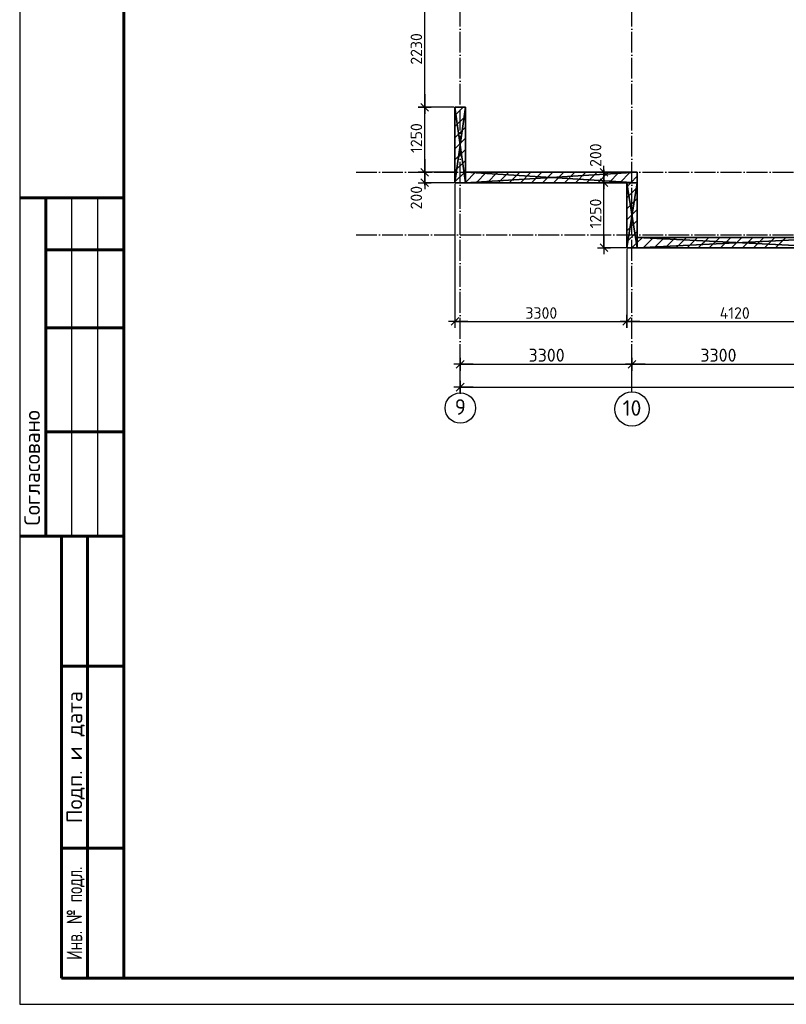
# Model space of a CAD drawing. Header units: millimetres. Extents: x 40580 to 559114, y -343730 to 81020.
# Tile 2 of 256: x 170720 to 185444, y -96794 to -77871. Entities that reach past the tile are written whole.
import ezdxf
from ezdxf.enums import TextEntityAlignment as Align

# ---------------------------------------------------------------- set-up
doc = ezdxf.new("R2010")
doc.units = ezdxf.units.MM
doc.linetypes.add('______11', pattern=[500, 400, -50, 0, -50])
doc.linetypes.add('______5', pattern=[1100, 800, -100, 100, -100])
doc.layers.add('0.05', color=7, linetype='Continuous', lineweight=5)
for name, color, linetype in [('____________', 7, 'Continuous'), ('___________________', 253, '______5'), ('______________________', 7, 'Continuous')]:
    doc.layers.add(name, color=color, linetype=linetype)
doc.styles.add('ISOCPEUR', font='isocpeur.ttf')
doc.styles.add('ГОСТ 2.304', font='isocpeur.ttf')

# ---------------------------------------------------------------- blocks, each defined once
blk = doc.blocks.new('ALL_ML_STRICH')
at = {"color": 0, "linetype": 'ByBlock', "lineweight": -2}
for p, q in [((-1, 0), (0.5, 0)), ((-0.3, -0.3), (0.3, 0.3)), ((0, -0.5), (0, 0.5))]:
    blk.add_line(p, q, dxfattribs=at)
blk = doc.blocks.new('Из_буфера21367')
at = {"linetype": 'Continuous', "lineweight": 60}
for p, q in [((2033, 15500), (33, 15500)), ((533, 9000), (533, 15500)), ((2033, 500), (2033, 15500)), ((533, 14500), (2033, 14500)), ((533, 13000), (2033, 13000)), ((533, 11000), (2033, 11000)), ((33, 9000), (2033, 9000)), ((833, 500), (833, 9000)), ((1333, 500), (1333, 9000)), ((833, 6500), (2033, 6500)), ((833, 3000), (2033, 3000)), ((2033, 500), (833, 500))]:
    blk.add_line(p, q, dxfattribs=at)
at = {"linetype": 'Continuous', "lineweight": 25}
for p, q in [((1033, 9000), (1033, 15500)), ((1533, 9000), (1533, 15500))]:
    blk.add_line(p, q, dxfattribs=at)
at = {"linetype": 'Continuous', "lineweight": 25, "ltscale": 100}
blk.add_lwpolyline([(33, 0), (59433, 0), (59433, 42000), (33, 42000), (33, 0)], dxfattribs=at)
blk.add_lwpolyline([(33, 0), (59433, 0), (59433, 42000), (33, 42000), (33, 0)], dxfattribs=at)
at = {"linetype": 'Continuous', "lineweight": 60, "ltscale": 100}
blk.add_lwpolyline([(2033, 500), (58933, 500), (58933, 41500), (2033, 41500), (2033, 500)], dxfattribs=at)
at = {"linetype": 'Continuous', "lineweight": 25, "style": 'ГОСТ 2.304'}
blk.add_text('Согласовано', height=300, rotation=90, dxfattribs=at).set_placement((421, 9200))
blk.add_text('Подп. и дата', height=300, rotation=90, dxfattribs=at).set_placement((1083, 4750), align=Align.MIDDLE_CENTER)
at = {"linetype": 'Continuous', "lineweight": 25, "style": 'ГОСТ 2.304', "width": 0.7}
blk.add_text('Инв. № подл.', height=300, rotation=90, dxfattribs=at).set_placement((1083, 1750), align=Align.MIDDLE_CENTER)

msp = doc.modelspace()

# ---------------------------------------------------------------- linework, layer by layer
at = {"layer": '____________', "color": 253, "linetype": '______11'}
for p, q in [((179080.5, -79714.3), (179240.8, -79554.1)), ((179080.5, -80138.6), (179280.5, -79938.6)), ((179080.5, -80562.9), (179280.5, -80362.9)), ((179080.5, -80987.1), (179280.5, -80787.1)), ((179487.8, -81004.1), (179687.8, -80804.1)), ((179912.1, -81004.1), (180112.1, -80804.1)), ((180336.3, -81004.1), (180536.3, -80804.1)), ((180760.6, -81004.1), (180960.6, -80804.1)), ((181184.9, -81004.1), (181384.9, -80804.1)), ((181609.1, -81004.1), (181809.1, -80804.1)), ((182033.4, -81004.1), (182233.4, -80804.1)), ((182457.7, -81004.1), (182580.5, -80881.3)), ((182380.5, -81081.3), (182457.7, -81004.1)), ((182380.5, -81505.5), (182580.5, -81305.5)), ((182380.5, -81929.8), (182580.5, -81729.8)), ((182580.5, -82154), (182680.5, -82054.1)), ((182904.7, -82254.1), (183104.7, -82054.1)), ((183329, -82254.1), (183529, -82054.1)), ((183753.3, -82254.1), (183953.3, -82054.1)), ((184177.5, -82254.1), (184377.5, -82054.1)), ((184601.8, -82254.1), (184801.8, -82054.1)), ((185026, -82254.1), (185226, -82054.1)), ((182480.5, -82254.1), (182580.5, -82154))]:
    msp.add_line(p, q, dxfattribs=at)
at = {"layer": '____________', "color": 253, "linetype": '______5'}
for p, q in [((179080.5, -79926.5), (179280.5, -79726.5)), ((179080.5, -80350.7), (179280.5, -80150.7)), ((179080.5, -80775), (179280.5, -80575)), ((179280.5, -80999.3), (179475.7, -80804.1)), ((179700, -81004.1), (179900, -80804.1)), ((180124.2, -81004.1), (180324.2, -80804.1)), ((180548.5, -81004.1), (180748.5, -80804.1)), ((180972.7, -81004.1), (181172.7, -80804.1)), ((181397, -81004.1), (181597, -80804.1)), ((181821.3, -81004.1), (182021.3, -80804.1)), ((182245.5, -81004.1), (182445.5, -80804.1)), ((179275.7, -81004.1), (179280.5, -80999.3)), ((182380.5, -81293.4), (182580.5, -81093.4)), ((182380.5, -81717.6), (182580.5, -81517.6)), ((182380.5, -82141.9), (182580.5, -81941.9)), ((182692.6, -82254.1), (182892.6, -82054.1)), ((183116.9, -82254.1), (183316.9, -82054.1)), ((183541.1, -82254.1), (183741.1, -82054.1)), ((183965.4, -82254.1), (184165.4, -82054.1)), ((184389.7, -82254.1), (184589.7, -82054.1)), ((184813.9, -82254.1), (185013.9, -82054.1)), ((185238.2, -82254.1), (185438.2, -82054.1))]:
    msp.add_line(p, q, dxfattribs=at)
at = {"layer": '___________________', "color": 253, "linetype": '______11'}
for p, q in [((179180.5, -85004.1), (179180.5, -64804.1)), ((179180.5, -85004.1), (179180.5, -64804.1)), ((182480.5, -85004.1), (182480.5, -64804.1)), ((182480.5, -85004.1), (182480.5, -64804.1)), ((177180.5, -80804.1), (177180.5, -80804.1)), ((177180.5, -80804.1), (224260.5, -80804.1)), ((177180.5, -80804.1), (177180.5, -80804.1)), ((177180.5, -80804.1), (224260.5, -80804.1)), ((177180.5, -82004.1), (177180.5, -82004.1)), ((177180.5, -82004.1), (224260.5, -82004.1)), ((177180.5, -82004.1), (177180.5, -82004.1)), ((177180.5, -82004.1), (224260.5, -82004.1)), ((179180.5, -85004.1), (179180.5, -85004.1)), ((179180.5, -85004.1), (179180.5, -85004.1)), ((182480.5, -85004.1), (182480.5, -85004.1)), ((182480.5, -85004.1), (182480.5, -85004.1))]:
    msp.add_line(p, q, dxfattribs=at)
at = {"layer": '___________________', "color": 7, "linetype": 'Continuous'}
for centre, radius in [((179182.9, -85334.8), 292.4), ((182480.9, -85353.8), 330.4)]:
    msp.add_circle(centre, radius, dxfattribs=at)
at = {"layer": '______________________', "color": 7, "linetype": 'Continuous'}
for p, q in [((178499.2, -79554.1), (178499.2, -77324.1)), ((178499.2, -80804.1), (178499.2, -79554.1)), ((178499.2, -81004.1), (178499.2, -80804.1)), ((181941, -81004.1), (181941, -80804.1)), ((181941, -82254.1), (181941, -81004.1)), ((179080.5, -83668.3), (182380.5, -83668.3)), ((182380.5, -83668.3), (186500.5, -83668.3))]:
    msp.add_line(p, q, dxfattribs=at)
at = {"layer": '______________________', "color": 253, "linetype": 'Continuous'}
for p, q in [((179060.5, -79554.1), (178499.2, -79554.1)), ((179060.5, -79554.1), (178499.2, -79554.1)), ((179060.5, -80804.1), (178499.2, -80804.1)), ((179060.5, -80804.1), (178499.2, -80804.1)), ((182560.5, -80804.1), (181941, -80804.1)), ((179060.5, -81004.1), (178499.2, -81004.1)), ((179080.5, -81024.1), (179080.5, -83668.3)), ((182360.5, -81004.1), (181941, -81004.1)), ((182360.5, -81004.1), (181941, -81004.1)), ((182360.5, -82254.1), (181941, -82254.1)), ((182380.5, -82274.1), (182380.5, -83668.3)), ((182380.5, -82274.1), (182380.5, -83668.3))]:
    msp.add_line(p, q, dxfattribs=at)
at = {"layer": '______________________'}
for p, q in [((179180.5, -84923.8), (179180.5, -84493.8)), ((179180.5, -84493.8), (182480.5, -84493.8)), ((182480.5, -85034.1), (182480.5, -84493.8)), ((182480.5, -84493.8), (185780.5, -84493.8)), ((182480.5, -85034.1), (182480.5, -84493.8)), ((179180.5, -85034.1), (179180.5, -84933.8)), ((179180.5, -84933.8), (221260.5, -84933.8))]:
    msp.add_line(p, q, dxfattribs=at)

# ---------------------------------------------------------------- block references
at = {"layer": '0.05', "ltscale": 50}
msp.add_blockref('Из_буфера21367', (170687.3, -96794), dxfattribs=at)
at = {"layer": '______________________', "color": 7, "linetype": 'Continuous', "xscale": 250, "yscale": 250, "zscale": 250}
for p, rotation in [((178499.2, -79554.1), 270), ((178499.2, -79554.1), 90), ((178499.2, -80804.1), 270), ((178499.2, -80804.1), 90), ((178499.2, -81004.1), 270), ((181941, -80804.1), 90), ((181941, -81004.1), 270), ((181941, -81004.1), 90), ((181941, -82254.1), 270), ((179080.5, -83668.3), 180), ((182380.5, -83668.3), 180)]:
    msp.add_blockref('ALL_ML_STRICH', p, dxfattribs=dict(at, rotation=rotation))
msp.add_blockref('ALL_ML_STRICH', (182380.5, -83668.3), dxfattribs=at)
at = {"layer": '______________________', "xscale": 250, "yscale": 250, "zscale": 250, "rotation": 180}
for p in [(179180.5, -84493.8), (182480.5, -84493.8), (179180.5, -84933.8)]:
    msp.add_blockref('ALL_ML_STRICH', p, dxfattribs=at)
at = {"layer": '______________________', "xscale": 250, "yscale": 250, "zscale": 250}
msp.add_blockref('ALL_ML_STRICH', (182480.5, -84493.8), dxfattribs=at)

# ---------------------------------------------------------------- texts
at = {"layer": '___________________', "color": 7, "linetype": 'Continuous', "style": 'ISOCPEUR'}
for s, width, p, p2 in [('9', 0.999205, (179077.9, -85465.3), (179287.8, -85465.3)), ('10', 0.999536, (182300.9, -85484.3), (182660.7, -85484.3))]:
    msp.add_text(s, height=300, dxfattribs=dict(at, width=width)).set_placement(p, p2, align=Align.FIT)
at = {"layer": '______________________', "color": 7, "style": 'ISOCPEUR'}
for s, p in [('2230', (178449.2, -78736.1)), ('1250', (178449.2, -80432.1)), ('200', (181891.8, -80700.8)), ('200', (178448.6, -81517.5)), ('1250', (181891, -81882.1))]:
    msp.add_text(s, height=220, rotation=90, dxfattribs=at).set_placement(p)
for s, p in [('3300', (180433.5, -83618.3)), ('4120', (184165.5, -83618.3))]:
    msp.add_text(s, height=220, dxfattribs=at).set_placement(p)
at = {"layer": '______________________', "style": 'ISOCPEUR'}
for p in [(180493, -84443.8), (183793, -84443.8)]:
    msp.add_text('3300', height=250, dxfattribs=at).set_placement(p)

# ---------------------------------------------------------------- meshes
at = {"layer": '____________', "color": 7, "linetype": 'Continuous'}
mesh = msp.add_polyface(dxfattribs=at)
corners = [(179080.5, -79554.1, -3800), (179080.5, -81004.1, -3800), (179080.5, -81004.1, -350), (179080.5, -79554.1, -350)]
mesh.append_faces([[corners[k] for k in face] for face in [(1, 2, 0)]], dxfattribs={"vtx1": -1, "color": 7})
mesh.append_faces([[corners[k] for k in face] for face in [(2, 3, 0)]], dxfattribs={"vtx2": -1, "color": 7})
mesh = msp.add_polyface(dxfattribs=at)
corners = [(179280.5, -79554.1, -3800), (179080.5, -79554.1, -3800), (179080.5, -79554.1, -350), (179280.5, -79554.1, -350)]
mesh.append_faces([[corners[k] for k in face] for face in [(1, 2, 0)]], dxfattribs={"vtx1": -1, "color": 7})
mesh.append_faces([[corners[k] for k in face] for face in [(2, 3, 0)]], dxfattribs={"vtx2": -1, "color": 7})
mesh = msp.add_polyface(dxfattribs=at)
corners = [(179280.5, -79554.1, -350), (179080.5, -79554.1, -350), (179080.5, -81004.1, -350), (179280.5, -81004.1, -350)]
mesh.append_faces([[corners[k] for k in face] for face in [(1, 2, 0)]], dxfattribs={"vtx1": -1, "color": 7})
mesh.append_faces([[corners[k] for k in face] for face in [(2, 3, 0)]], dxfattribs={"vtx2": -1, "color": 7})
mesh = msp.add_polyface(dxfattribs=at)
corners = [(179080.5, -79554.1, -3800), (179280.5, -79554.1, -3800), (179280.5, -81004.1, -3800), (179080.5, -81004.1, -3800)]
mesh.append_faces([[corners[k] for k in face] for face in [(1, 2, 0)]], dxfattribs={"vtx1": -1, "color": 7})
mesh.append_faces([[corners[k] for k in face] for face in [(2, 3, 0)]], dxfattribs={"vtx2": -1, "color": 7})
mesh = msp.add_polyface(dxfattribs=at)
corners = [(179280.5, -81004.1, -3800), (179280.5, -79554.1, -3800), (179280.5, -79554.1, -350), (179280.5, -81004.1, -350)]
mesh.append_faces([[corners[k] for k in face] for face in [(1, 2, 0)]], dxfattribs={"vtx1": -1, "color": 7})
mesh.append_faces([[corners[k] for k in face] for face in [(2, 3, 0)]], dxfattribs={"vtx2": -1, "color": 7})
mesh = msp.add_polyface(dxfattribs=at)
corners = [(182580.5, -80804.1, -3800), (179280.5, -80804.1, -3800), (179280.5, -80804.1, -350), (182580.5, -80804.1, -350)]
mesh.append_faces([[corners[k] for k in face] for face in [(1, 2, 0)]], dxfattribs={"vtx1": -1, "color": 7})
mesh.append_faces([[corners[k] for k in face] for face in [(2, 3, 0)]], dxfattribs={"vtx2": -1, "color": 7})
mesh = msp.add_polyface(dxfattribs=at)
corners = [(179280.5, -80804.1, -3800), (179280.5, -81004.1, -3800), (179280.5, -81004.1, -350), (179280.5, -80804.1, -350)]
mesh.append_faces([[corners[k] for k in face] for face in [(1, 2, 0)]], dxfattribs={"vtx1": -1, "color": 7})
mesh.append_faces([[corners[k] for k in face] for face in [(2, 3, 0)]], dxfattribs={"vtx2": -1, "color": 7})
mesh = msp.add_polyface(dxfattribs=at)
corners = [(179280.5, -80804.1, -350), (179280.5, -81004.1, -350), (182580.5, -81004.1, -350), (182580.5, -80804.1, -350)]
mesh.append_faces([[corners[k] for k in face] for face in [(1, 2, 0)]], dxfattribs={"vtx1": -1, "color": 7})
mesh.append_faces([[corners[k] for k in face] for face in [(2, 3, 0)]], dxfattribs={"vtx2": -1, "color": 7})
mesh = msp.add_polyface(dxfattribs=at)
corners = [(179280.5, -81004.1, -3800), (179280.5, -80804.1, -3800), (182580.5, -80804.1, -3800), (182580.5, -81004.1, -3800)]
mesh.append_faces([[corners[k] for k in face] for face in [(1, 2, 0)]], dxfattribs={"vtx1": -1, "color": 7})
mesh.append_faces([[corners[k] for k in face] for face in [(2, 3, 0)]], dxfattribs={"vtx2": -1, "color": 7})
mesh = msp.add_polyface(dxfattribs=at)
corners = [(182580.5, -81004.1, -3800), (182580.5, -80804.1, -3800), (182580.5, -80804.1, -350), (182580.5, -81004.1, -350)]
mesh.append_faces([[corners[k] for k in face] for face in [(1, 2, 0)]], dxfattribs={"vtx1": -1, "color": 7})
mesh.append_faces([[corners[k] for k in face] for face in [(2, 3, 0)]], dxfattribs={"vtx2": -1, "color": 7})
mesh = msp.add_polyface(dxfattribs=at)
corners = [(179080.5, -81004.1, -3800), (179280.5, -81004.1, -3800), (179280.5, -81004.1, -350), (179080.5, -81004.1, -350)]
mesh.append_faces([[corners[k] for k in face] for face in [(1, 2, 0)]], dxfattribs={"vtx1": -1, "color": 7})
mesh.append_faces([[corners[k] for k in face] for face in [(2, 3, 0)]], dxfattribs={"vtx2": -1, "color": 7})
mesh = msp.add_polyface(dxfattribs=at)
corners = [(179280.5, -81004.1, -3800), (182580.5, -81004.1, -3800), (182580.5, -81004.1, -350), (179280.5, -81004.1, -350)]
mesh.append_faces([[corners[k] for k in face] for face in [(1, 2, 0)]], dxfattribs={"vtx1": -1, "color": 7})
mesh.append_faces([[corners[k] for k in face] for face in [(2, 3, 0)]], dxfattribs={"vtx2": -1, "color": 7})
mesh = msp.add_polyface(dxfattribs=at)
corners = [(182380.5, -81004.1, -3800), (182380.5, -82254.1, -3800), (182380.5, -82254.1, -350), (182380.5, -81004.1, -350)]
mesh.append_faces([[corners[k] for k in face] for face in [(1, 2, 0)]], dxfattribs={"vtx1": -1, "color": 7})
mesh.append_faces([[corners[k] for k in face] for face in [(2, 3, 0)]], dxfattribs={"vtx2": -1, "color": 7})
mesh = msp.add_polyface(dxfattribs=at)
corners = [(182580.5, -81004.1, -3800), (182380.5, -81004.1, -3800), (182380.5, -81004.1, -350), (182580.5, -81004.1, -350)]
mesh.append_faces([[corners[k] for k in face] for face in [(1, 2, 0)]], dxfattribs={"vtx1": -1, "color": 7})
mesh.append_faces([[corners[k] for k in face] for face in [(2, 3, 0)]], dxfattribs={"vtx2": -1, "color": 7})
mesh = msp.add_polyface(dxfattribs=at)
corners = [(182580.5, -81004.1, -350), (182380.5, -81004.1, -350), (182380.5, -82254.1, -350), (182580.5, -82254.1, -350)]
mesh.append_faces([[corners[k] for k in face] for face in [(1, 2, 0)]], dxfattribs={"vtx1": -1, "color": 7})
mesh.append_faces([[corners[k] for k in face] for face in [(2, 3, 0)]], dxfattribs={"vtx2": -1, "color": 7})
mesh = msp.add_polyface(dxfattribs=at)
corners = [(182380.5, -81004.1, -3800), (182580.5, -81004.1, -3800), (182580.5, -82254.1, -3800), (182380.5, -82254.1, -3800)]
mesh.append_faces([[corners[k] for k in face] for face in [(1, 2, 0)]], dxfattribs={"vtx1": -1, "color": 7})
mesh.append_faces([[corners[k] for k in face] for face in [(2, 3, 0)]], dxfattribs={"vtx2": -1, "color": 7})
mesh = msp.add_polyface(dxfattribs=at)
corners = [(182580.5, -82254.1, -3800), (182580.5, -81004.1, -3800), (182580.5, -81004.1, -350), (182580.5, -82254.1, -350)]
mesh.append_faces([[corners[k] for k in face] for face in [(1, 2, 0)]], dxfattribs={"vtx1": -1, "color": 7})
mesh.append_faces([[corners[k] for k in face] for face in [(2, 3, 0)]], dxfattribs={"vtx2": -1, "color": 7})
mesh = msp.add_polyface(dxfattribs=at)
corners = [(186500.5, -82054.1, -3800), (182580.5, -82054.1, -3800), (182580.5, -82054.1, -350), (186500.5, -82054.1, -350)]
mesh.append_faces([[corners[k] for k in face] for face in [(1, 2, 0)]], dxfattribs={"vtx1": -1, "color": 7})
mesh.append_faces([[corners[k] for k in face] for face in [(2, 3, 0)]], dxfattribs={"vtx2": -1, "color": 7})
mesh = msp.add_polyface(dxfattribs=at)
corners = [(182580.5, -82054.1, -3800), (182580.5, -82254.1, -3800), (182580.5, -82254.1, -350), (182580.5, -82054.1, -350)]
mesh.append_faces([[corners[k] for k in face] for face in [(1, 2, 0)]], dxfattribs={"vtx1": -1, "color": 7})
mesh.append_faces([[corners[k] for k in face] for face in [(2, 3, 0)]], dxfattribs={"vtx2": -1, "color": 7})
mesh = msp.add_polyface(dxfattribs=at)
corners = [(182580.5, -82054.1, -350), (182580.5, -82254.1, -350), (186500.5, -82254.1, -350), (186500.5, -82054.1, -350)]
mesh.append_faces([[corners[k] for k in face] for face in [(1, 2, 0)]], dxfattribs={"vtx1": -1, "color": 7})
mesh.append_faces([[corners[k] for k in face] for face in [(2, 3, 0)]], dxfattribs={"vtx2": -1, "color": 7})
mesh = msp.add_polyface(dxfattribs=at)
corners = [(182580.5, -82254.1, -3800), (182580.5, -82054.1, -3800), (186500.5, -82054.1, -3800), (186500.5, -82254.1, -3800)]
mesh.append_faces([[corners[k] for k in face] for face in [(1, 2, 0)]], dxfattribs={"vtx1": -1, "color": 7})
mesh.append_faces([[corners[k] for k in face] for face in [(2, 3, 0)]], dxfattribs={"vtx2": -1, "color": 7})
mesh = msp.add_polyface(dxfattribs=at)
corners = [(182380.5, -82254.1, -3800), (182580.5, -82254.1, -3800), (182580.5, -82254.1, -350), (182380.5, -82254.1, -350)]
mesh.append_faces([[corners[k] for k in face] for face in [(1, 2, 0)]], dxfattribs={"vtx1": -1, "color": 7})
mesh.append_faces([[corners[k] for k in face] for face in [(2, 3, 0)]], dxfattribs={"vtx2": -1, "color": 7})
mesh = msp.add_polyface(dxfattribs=at)
corners = [(182580.5, -82254.1, -3800), (186500.5, -82254.1, -3800), (186500.5, -82254.1, -350), (182580.5, -82254.1, -350)]
mesh.append_faces([[corners[k] for k in face] for face in [(1, 2, 0)]], dxfattribs={"vtx1": -1, "color": 7})
mesh.append_faces([[corners[k] for k in face] for face in [(2, 3, 0)]], dxfattribs={"vtx2": -1, "color": 7})

doc.saveas('drawing.dxf')
